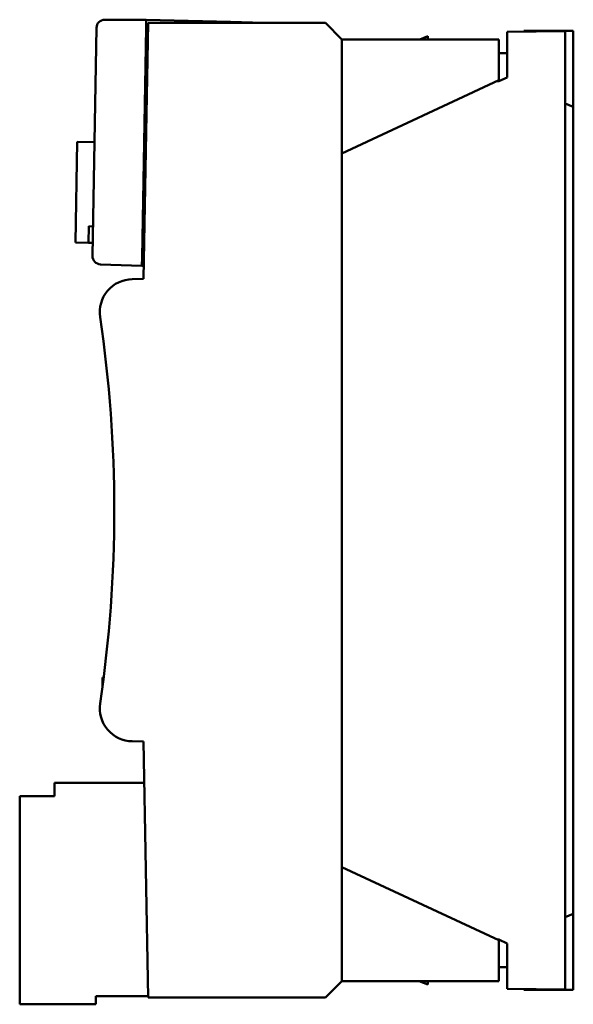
# Model space of a CAD drawing. Header units: millimetres. Extents: x 21 to 121, y 70 to 189.
# Tile 1 of 6: x 21 to 54, y 70 to 130. Entities that reach past the tile are written whole.
import ezdxf

# ---------------------------------------------------------------- set-up
doc = ezdxf.new("R2010")
doc.units = ezdxf.units.MM
doc.header["$LTSCALE"] = 0.666667
doc.layers.add('Arêtes visibles(ISO)', color=7, linetype='Continuous', lineweight=50)

msp = doc.modelspace()

# ---------------------------------------------------------------- linework, layer by layer
at = {"layer": 'Arêtes visibles(ISO)'}
for p, q in [((28.168, 129.597), (25.658, 129.597)), ((28.281, 129.403), (28.01, 113.903)), ((28.168, 129.597), (28.159, 129.098)), ((28.168, 129.597), (33.266, 129.464)), ((39.01, 129.403), (28.281, 129.403)), ((33.265, 129.403), (33.266, 129.464)), ((33.266, 129.464), (35.265, 129.412)), ((35.265, 129.412), (35.265, 129.403)), ((39.01, 129.403), (40.01, 128.403)), ((25.159, 129.106), (24.917, 115.296)), ((27.916, 115.2), (28.159, 129.098)), ((53.51, 128.895), (50.01, 128.864)), ((50.01, 128.864), (50.01, 126.108)), ((51.01, 128.873), (51.01, 128.925)), ((51.01, 128.925), (52.58, 128.925)), ((52.58, 128.887), (52.58, 128.925)), ((54.01, 128.925), (52.58, 128.925)), ((53.51, 128.895), (53.51, 70.895)), ((54.01, 126.368), (54.01, 128.925)), ((28.145, 128.298), (28.262, 128.296)), ((40.01, 128.403), (49.51, 128.403)), ((40.01, 128.403), (40.01, 121.503)), ((45.21, 128.595), (44.729, 128.403)), ((45.21, 128.403), (45.21, 128.595)), ((49.51, 125.933), (49.51, 128.403)), ((49.51, 127.569), (50.01, 127.569)), ((28.131, 127.498), (28.248, 127.498)), ((54.01, 124.313), (54.01, 126.368)), ((40.01, 121.503), (49.51, 125.933)), ((49.386, 125.875), (49.51, 125.875)), ((50.01, 126.108), (49.51, 125.875)), ((53.51, 124.525), (54.01, 124.313)), ((54.01, 124.313), (54.01, 123.42)), ((54.01, 76.37), (54.01, 123.42)), ((23.988, 122.204), (23.881, 116.105)), ((23.988, 122.204), (25.038, 122.186)), ((40.01, 121.503), (40.01, 78.303)), ((24.681, 116.091), (24.699, 117.091)), ((24.699, 117.091), (24.949, 117.087)), ((23.881, 116.105), (24.681, 116.091)), ((24.681, 116.091), (24.931, 116.087)), ((28.047, 115.995), (27.93, 116)), ((27.916, 115.2), (27.908, 114.7)), ((25.4, 114.787), (27.908, 114.7)), ((27.908, 114.7), (28.024, 114.696)), ((28.01, 113.903), (27.32, 113.891)), ((25.526, 89.27), (25.526, 89.77)), ((25.591, 89.77), (25.526, 89.77)), ((27.32, 85.915), (28.01, 85.903)), ((28.01, 85.903), (28.281, 70.403)), ((28.054, 83.395), (22.61, 83.395)), ((22.61, 83.395), (22.61, 82.595)), ((22.61, 82.595), (20.51, 82.595)), ((20.51, 82.595), (20.51, 69.995)), ((40.01, 78.303), (40.01, 71.403)), ((49.51, 73.873), (40.01, 78.303)), ((54.01, 76.37), (54.01, 75.477)), ((53.51, 75.265), (54.01, 75.477)), ((54.01, 73.422), (54.01, 75.477)), ((49.42, 73.915), (49.51, 73.915)), ((49.51, 73.915), (50.01, 73.682)), ((49.51, 71.403), (49.51, 73.873)), ((50.01, 73.682), (50.01, 70.925)), ((54.01, 70.865), (54.01, 73.422)), ((49.51, 72.237), (50.01, 72.237)), ((40.01, 71.403), (39.01, 70.403)), ((40.01, 71.403), (49.51, 71.403)), ((45.21, 71.195), (44.69, 71.403)), ((45.21, 71.403), (45.21, 71.195)), ((25.11, 69.995), (25.11, 70.495)), ((25.11, 70.495), (28.279, 70.495)), ((28.281, 70.403), (39.01, 70.403)), ((53.51, 70.895), (50.01, 70.925)), ((51.01, 70.865), (51.01, 70.917)), ((51.01, 70.865), (52.58, 70.865)), ((52.58, 70.865), (52.58, 70.903)), ((52.58, 70.865), (54.01, 70.865)), ((20.51, 69.995), (25.11, 69.995))]:
    msp.add_line(p, q, dxfattribs=at)
for centre, radius, start, end in [((25.658, 129.097), 0.5, 90, 179), ((25.417, 115.287), 0.5, 179, 268), ((27.355, 111.891), 2, 91, 188.40667), ((-53.764, 99.903), 80, 351.59333, 8.40667), ((27.355, 87.914), 2, 171.59333, 269)]:
    msp.add_arc(centre, radius, start, end, dxfattribs=at)

doc.saveas('drawing.dxf')
